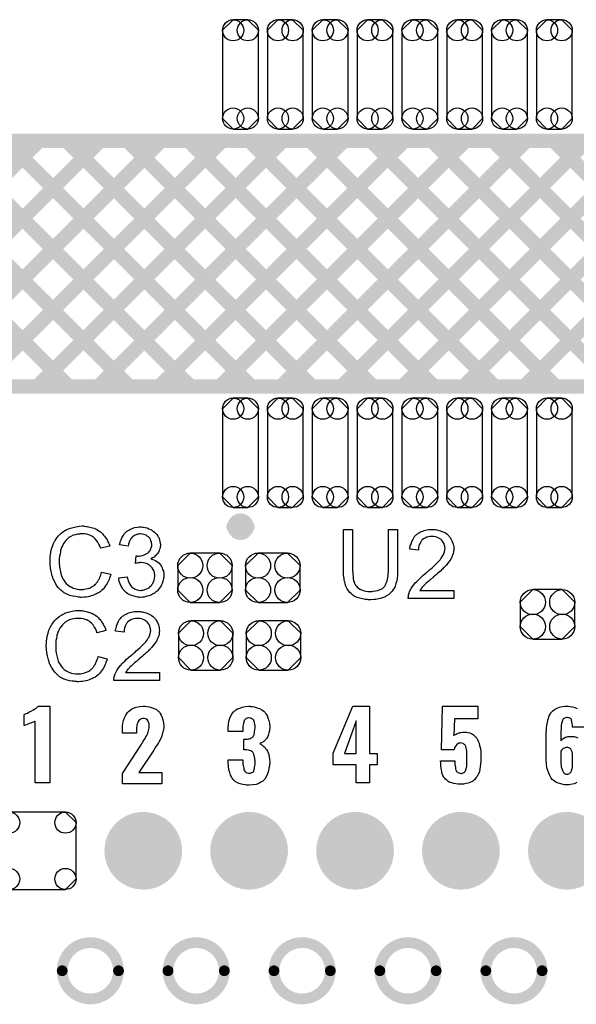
# Model space of a CAD drawing. Extents: x -0.07 to 0.95, y -0.15 to 2.1.
# Tile 9 of 14: x 0.23 to 0.54, y 0.96 to 1.51. Entities that reach past the tile are written whole.
import ezdxf

# ---------------------------------------------------------------- set-up
doc = ezdxf.new("R2010")
doc.units = 0
doc.layers.get('0').update_dxf_attribs({"linetype": 'CONTINUOUS'})
for name, color, linetype in [('gko', 6, 'CONTINUOUS'), ('gto', 2, 'CONTINUOUS'), ('gts', 1, 'CONTINUOUS')]:
    doc.layers.add(name, color=color, linetype=linetype)

# ---------------------------------------------------------------- blocks, each defined once
blk = doc.blocks.new('D11')
at = {"const_width": 0.003}
blk.add_lwpolyline([(-0.0015, 0, 1), (0.0015, 0, 1)], format="xyb", close=True, dxfattribs=at)
blk = doc.blocks.new('D84')
at = {"const_width": 0.00395}
blk.add_lwpolyline([(-0.001975, 0, 1), (0.001975, 0, 1)], format="xyb", close=True, dxfattribs=at)
blk = doc.blocks.new('D13')
at = {"const_width": 0.004}
blk.add_lwpolyline([(-0.002, 0, 1), (0.002, 0, 1)], format="xyb", close=True, dxfattribs=at)
blk = doc.blocks.new('D89')
blk.add_lwpolyline([(-0.01, 0.0246), (-0.01, -0.0246), (-0.0041, -0.0305), (0.0041, -0.0305), (0.01, -0.0246), (0.01, 0.0246), (0.0041, 0.0305), (-0.0041, 0.0305)], close=True)
for centre in [(-0.0041, 0.0246), (0.0041, 0.0246), (-0.0041, -0.0246), (0.0041, -0.0246)]:
    blk.add_circle(centre, 0.0059)
blk = doc.blocks.new('D90')
blk.add_lwpolyline([(-0.0152, 0.0068), (-0.0152, -0.0068), (-0.0082, -0.0138), (0.0082, -0.0138), (0.0152, -0.0068), (0.0152, 0.0068), (0.0082, 0.0138), (-0.0082, 0.0138)], close=True)
for centre in [(-0.0082, 0.0068), (0.0082, 0.0068), (-0.0082, -0.0068), (0.0082, -0.0068)]:
    blk.add_circle(centre, 0.007)
blk = doc.blocks.new('D69')
blk.add_lwpolyline([(-0.0216, 0.0157), (-0.0216, -0.0157), (-0.0157, -0.0216), (0.0157, -0.0216), (0.0216, -0.0157), (0.0216, 0.0157), (0.0157, 0.0216), (-0.0157, 0.0216)], close=True)
for centre in [(-0.0157, 0.0157), (0.0157, 0.0157), (-0.0157, -0.0157), (0.0157, -0.0157)]:
    blk.add_circle(centre, 0.0059)
blk = doc.blocks.new('D70')
at = {"const_width": 0.02165}
blk.add_lwpolyline([(-0.010825, 0, 1), (0.010825, 0, 1)], format="xyb", close=True, dxfattribs=at)

msp = doc.modelspace()

# ---------------------------------------------------------------- linework, layer by layer
at = {"layer": 'gko', "color": 6, "const_width": 0.006}
for points in [[(0.2886, 0.9803, 1), (0.2572, 0.9803)], [(0.3476, 0.9803, 1), (0.3162, 0.9803)], [(0.4067, 0.9803, 1), (0.3753, 0.9803)], [(0.4657, 0.9803, 1), (0.4343, 0.9803)], [(0.5248, 0.9803, 1), (0.4934, 0.9803)], [(0.2572, 0.9803, 1), (0.2886, 0.9803)], [(0.3162, 0.9803, 1), (0.3476, 0.9803)], [(0.3753, 0.9803, 1), (0.4067, 0.9803)], [(0.4343, 0.9803, 1), (0.4657, 0.9803)], [(0.4934, 0.9803, 1), (0.5248, 0.9803)]]:
    msp.add_lwpolyline(points, format="xyb", dxfattribs=at)
for points in [[(0.2572, 0.9803), (0.2572, 0.9803)], [(0.2886, 0.9803), (0.2886, 0.9803)], [(0.2886, 0.9803), (0.2886, 0.9803)], [(0.3162, 0.9803), (0.3162, 0.9803)], [(0.3476, 0.9803), (0.3476, 0.9803)], [(0.3476, 0.9803), (0.3476, 0.9803)], [(0.3753, 0.9803), (0.3753, 0.9803)], [(0.4067, 0.9803), (0.4067, 0.9803)], [(0.4067, 0.9803), (0.4067, 0.9803)], [(0.4343, 0.9803), (0.4343, 0.9803)], [(0.4657, 0.9803), (0.4657, 0.9803)], [(0.4657, 0.9803), (0.4657, 0.9803)], [(0.4934, 0.9803), (0.4934, 0.9803)], [(0.5248, 0.9803), (0.5248, 0.9803)], [(0.5248, 0.9803), (0.5248, 0.9803)]]:
    msp.add_lwpolyline(points, dxfattribs=at)
at = {"layer": 'gto', "color": 2}
for points, const_width in [([(0.12, 1.3186), (0.2444, 1.443)], 0.008), ([(0.12, 1.443), (0.78, 1.443)], 0.008), ([(0.124, 1.443), (0.261, 1.306)], 0.008), ([(0.1414, 1.306), (0.2784, 1.443)], 0.008), ([(0.1414, 1.306), (0.2784, 1.443)], 0.008), ([(0.1579, 1.443), (0.2949, 1.306)], 0.008), ([(0.1753, 1.306), (0.3123, 1.443)], 0.008), ([(0.1918, 1.443), (0.3288, 1.306)], 0.008), ([(0.2093, 1.306), (0.3463, 1.443)], 0.008), ([(0.2258, 1.443), (0.3628, 1.306)], 0.008), ([(0.2432, 1.306), (0.3802, 1.443)], 0.008), ([(0.2597, 1.443), (0.3967, 1.306)], 0.008), ([(0.2772, 1.306), (0.4142, 1.443)], 0.008), ([(0.2937, 1.443), (0.4307, 1.306)], 0.008), ([(0.3111, 1.306), (0.4481, 1.443)], 0.008), ([(0.3276, 1.443), (0.4646, 1.306)], 0.008), ([(0.345, 1.306), (0.482, 1.443)], 0.008), ([(0.3615, 1.443), (0.4985, 1.306)], 0.008), ([(0.379, 1.306), (0.516, 1.443)], 0.008), ([(0.3955, 1.443), (0.5325, 1.306)], 0.008), ([(0.4129, 1.306), (0.5499, 1.443)], 0.008), ([(0.4294, 1.443), (0.5664, 1.306)], 0.008), ([(0.4469, 1.306), (0.5839, 1.443)], 0.008), ([(0.4634, 1.443), (0.6004, 1.306)], 0.008), ([(0.4808, 1.306), (0.6178, 1.443)], 0.008), ([(0.4973, 1.443), (0.6343, 1.306)], 0.008), ([(0.5147, 1.306), (0.6517, 1.443)], 0.008), ([(0.5312, 1.443), (0.6683, 1.306)], 0.008), ([(0.12, 1.306), (0.78, 1.306)], 0.008), ([(0.3527, 1.2279), (0.3527, 1.2279)], 0.007), ([(0.3605, 1.2279), (0.3605, 1.2279)], 0.007), ([(0.3605, 1.2279), (0.3605, 1.2279)], 0.007)]:
    msp.add_lwpolyline(points, dxfattribs=dict(at, const_width=const_width))
at = {"layer": 'gto', "color": 2, "const_width": 0.007}
for points in [[(0.3605, 1.2279, 1), (0.3527, 1.2279)], [(0.3527, 1.2279, 1), (0.3605, 1.2279)]]:
    msp.add_lwpolyline(points, format="xyb", dxfattribs=at)
at = {"layer": 'gto', "color": 2}
for points in [[(0.2694, 1.2282), (0.2699, 1.2282), (0.2705, 1.2281), (0.2711, 1.228), (0.2718, 1.2279), (0.2733, 1.2275), (0.275, 1.227), (0.2758, 1.2267), (0.2766, 1.2263), (0.2774, 1.2258), (0.2782, 1.2253), (0.2782, 1.2253), (0.2783, 1.2252), (0.2785, 1.225), (0.2788, 1.2248), (0.2791, 1.2245), (0.2795, 1.2241), (0.2799, 1.2237), (0.2803, 1.2232), (0.2808, 1.2227), (0.2812, 1.222), (0.2817, 1.2213), (0.2822, 1.2206), (0.2825, 1.2198), (0.283, 1.2189), (0.2833, 1.2181), (0.2837, 1.2171), (0.2787, 1.2159), (0.2787, 1.2159), (0.2786, 1.2161), (0.2785, 1.2163), (0.2784, 1.2166), (0.2783, 1.2169), (0.2781, 1.2173), (0.2777, 1.2182), (0.2771, 1.2192), (0.2764, 1.2202), (0.2756, 1.2212), (0.2747, 1.222), (0.2746, 1.2221), (0.2743, 1.2223), (0.2737, 1.2226), (0.273, 1.223), (0.2721, 1.2233), (0.271, 1.2237), (0.2697, 1.2239), (0.2683, 1.2239), (0.2679, 1.2239), (0.2676, 1.2239), (0.2672, 1.2239), (0.2668, 1.2238), (0.2657, 1.2237), (0.2646, 1.2234), (0.2633, 1.2231), (0.2621, 1.2225), (0.2609, 1.2218), (0.2608, 1.2218), (0.2608, 1.2217), (0.2604, 1.2214), (0.2599, 1.2209), (0.2593, 1.2203), (0.2586, 1.2194), (0.2579, 1.2185), (0.2573, 1.2173), (0.2567, 1.2161), (0.2567, 1.216), (0.2567, 1.2159), (0.2566, 1.2157), (0.2566, 1.2154), (0.2565, 1.2151), (0.2563, 1.2147), (0.2562, 1.2138), (0.256, 1.2127), (0.2557, 1.2115), (0.2556, 1.2101), (0.2556, 1.2087), (0.2556, 1.2086), (0.2556, 1.2085), (0.2556, 1.2082), (0.2556, 1.2078), (0.2556, 1.2075), (0.2556, 1.207), (0.2557, 1.2064), (0.2557, 1.2058), (0.2559, 1.2045), (0.2562, 1.203), (0.2565, 1.2016), (0.257, 1.2001), (0.257, 1.2001), (0.257, 1.2), (0.2571, 1.1998), (0.2572, 1.1995), (0.2576, 1.1989), (0.2581, 1.1981), (0.2587, 1.1972), (0.2595, 1.1962), (0.2603, 1.1954), (0.2614, 1.1946), (0.2615, 1.1946), (0.2616, 1.1946), (0.2617, 1.1945), (0.262, 1.1944), (0.2622, 1.1942), (0.2626, 1.1941), (0.2633, 1.1937), (0.2643, 1.1934), (0.2655, 1.1931), (0.2667, 1.1929), (0.2679, 1.1929), (0.2683, 1.1929), (0.2687, 1.1929), (0.2691, 1.1929), (0.2694, 1.193), (0.2704, 1.1932), (0.2716, 1.1935), (0.2728, 1.1939), (0.274, 1.1945), (0.2746, 1.1949), (0.2752, 1.1953), (0.2752, 1.1954), (0.2753, 1.1954), (0.2754, 1.1956), (0.2757, 1.1957), (0.2759, 1.196), (0.2762, 1.1964), (0.2765, 1.1967), (0.2768, 1.1971), (0.2771, 1.1976), (0.2775, 1.1982), (0.2778, 1.1987), (0.2782, 1.1994), (0.2784, 1.2001), (0.2787, 1.2009), (0.279, 1.2017), (0.2792, 1.2026), (0.2843, 1.2014), (0.2843, 1.2013), (0.2843, 1.2011), (0.2842, 1.2007), (0.284, 1.2003), (0.2838, 1.1998), (0.2836, 1.1992), (0.2833, 1.1985), (0.283, 1.1978), (0.2822, 1.1962), (0.2812, 1.1947), (0.2806, 1.1939), (0.28, 1.1931), (0.2793, 1.1925), (0.2785, 1.1918), (0.2785, 1.1918), (0.2784, 1.1916), (0.2781, 1.1915), (0.2778, 1.1913), (0.2774, 1.191), (0.2769, 1.1908), (0.2763, 1.1905), (0.2757, 1.1902), (0.275, 1.1899), (0.2742, 1.1896), (0.2734, 1.1893), (0.2725, 1.189), (0.2716, 1.1888), (0.2706, 1.1887), (0.2695, 1.1886), (0.2684, 1.1885), (0.2678, 1.1885), (0.2673, 1.1886), (0.2668, 1.1886), (0.2662, 1.1886), (0.2656, 1.1888), (0.2648, 1.1889), (0.2632, 1.1891), (0.2615, 1.1896), (0.2598, 1.1902), (0.2591, 1.1906), (0.2583, 1.191), (0.2582, 1.1911), (0.2581, 1.1911), (0.2579, 1.1913), (0.2577, 1.1915), (0.2573, 1.1918), (0.257, 1.1921), (0.2565, 1.1925), (0.2561, 1.1929), (0.2556, 1.1934), (0.2551, 1.1939), (0.2541, 1.1952), (0.2532, 1.1967), (0.2524, 1.1984), (0.2524, 1.1984), (0.2522, 1.1986), (0.2522, 1.1989), (0.252, 1.1992), (0.2519, 1.1996), (0.2517, 1.2002), (0.2515, 1.2008), (0.2514, 1.2015), (0.2512, 1.2022), (0.251, 1.203), (0.2507, 1.2047), (0.2505, 1.2067), (0.2504, 1.2087), (0.2504, 1.2087), (0.2504, 1.209), (0.2504, 1.2093), (0.2504, 1.2097), (0.2504, 1.2102), (0.2505, 1.2108), (0.2505, 1.2115), (0.2506, 1.2122), (0.2509, 1.2138), (0.2513, 1.2156), (0.2519, 1.2174), (0.2526, 1.2191), (0.2527, 1.2192), (0.2527, 1.2193), (0.2529, 1.2196), (0.2531, 1.2198), (0.2533, 1.2202), (0.2536, 1.2207), (0.2543, 1.2217), (0.2552, 1.2228), (0.2563, 1.2239), (0.2576, 1.225), (0.2591, 1.2259), (0.2592, 1.226), (0.2593, 1.226), (0.2596, 1.2262), (0.2598, 1.2263), (0.2603, 1.2265), (0.2607, 1.2267), (0.2613, 1.2269), (0.2619, 1.2271), (0.2626, 1.2273), (0.2633, 1.2275), (0.2648, 1.2279), (0.2666, 1.2282), (0.2684, 1.2283), (0.269, 1.2283), (0.2694, 1.2282)], [(0.3019, 1.2277), (0.3026, 1.2276), (0.3035, 1.2274), (0.3045, 1.2272), (0.3055, 1.2268), (0.3065, 1.2264), (0.3065, 1.2264), (0.3066, 1.2263), (0.3069, 1.2262), (0.3074, 1.2258), (0.308, 1.2254), (0.3086, 1.2249), (0.3093, 1.2243), (0.31, 1.2236), (0.3105, 1.2227), (0.3106, 1.2226), (0.3107, 1.2223), (0.311, 1.2218), (0.3112, 1.2212), (0.3115, 1.2205), (0.3117, 1.2197), (0.3119, 1.2187), (0.312, 1.2178), (0.312, 1.2177), (0.312, 1.2173), (0.3119, 1.2169), (0.3118, 1.2163), (0.3116, 1.2156), (0.3113, 1.2148), (0.311, 1.214), (0.3106, 1.2132), (0.3105, 1.2131), (0.3103, 1.2129), (0.31, 1.2125), (0.3096, 1.2121), (0.309, 1.2116), (0.3084, 1.211), (0.3076, 1.2105), (0.3066, 1.21), (0.3067, 1.21), (0.3068, 1.21), (0.307, 1.2099), (0.3072, 1.2098), (0.3078, 1.2096), (0.3086, 1.2093), (0.3095, 1.2088), (0.3103, 1.2083), (0.3112, 1.2076), (0.312, 1.2067), (0.312, 1.2066), (0.3122, 1.2063), (0.3126, 1.2057), (0.3129, 1.205), (0.3132, 1.2041), (0.3136, 1.2031), (0.3138, 1.2019), (0.3138, 1.2005), (0.3138, 1.2005), (0.3138, 1.2003), (0.3138, 1.2), (0.3138, 1.1997), (0.3137, 1.1992), (0.3136, 1.1987), (0.3135, 1.1982), (0.3134, 1.1976), (0.313, 1.1962), (0.3126, 1.1955), (0.3123, 1.1949), (0.3118, 1.1941), (0.3113, 1.1934), (0.3108, 1.1927), (0.3101, 1.192), (0.3101, 1.192), (0.31, 1.1919), (0.3097, 1.1917), (0.3095, 1.1915), (0.3091, 1.1912), (0.3087, 1.1909), (0.3082, 1.1906), (0.3076, 1.1903), (0.307, 1.19), (0.3062, 1.1896), (0.3055, 1.1894), (0.3047, 1.1891), (0.3038, 1.1889), (0.3029, 1.1887), (0.3019, 1.1886), (0.3009, 1.1885), (0.3004, 1.1885), (0.3, 1.1886), (0.2996, 1.1886), (0.2991, 1.1887), (0.2985, 1.1888), (0.2979, 1.1889), (0.2966, 1.1893), (0.2952, 1.1898), (0.2945, 1.1901), (0.2938, 1.1905), (0.2931, 1.191), (0.2925, 1.1915), (0.2924, 1.1916), (0.2923, 1.1917), (0.2921, 1.1919), (0.292, 1.1921), (0.2917, 1.1924), (0.2914, 1.1927), (0.2911, 1.1931), (0.2908, 1.1936), (0.2904, 1.1942), (0.2901, 1.1947), (0.2895, 1.1961), (0.289, 1.1976), (0.2888, 1.1985), (0.2887, 1.1994), (0.2934, 1.2), (0.2934, 1.1999), (0.2935, 1.1998), (0.2935, 1.1996), (0.2936, 1.1993), (0.2936, 1.199), (0.2938, 1.1986), (0.294, 1.1977), (0.2944, 1.1967), (0.2949, 1.1958), (0.2955, 1.1949), (0.2961, 1.1941), (0.2963, 1.1941), (0.2965, 1.1939), (0.2969, 1.1936), (0.2975, 1.1933), (0.2981, 1.193), (0.299, 1.1927), (0.2999, 1.1925), (0.3009, 1.1924), (0.3012, 1.1924), (0.3015, 1.1925), (0.3021, 1.1925), (0.3029, 1.1927), (0.3037, 1.193), (0.3047, 1.1934), (0.3056, 1.1939), (0.3065, 1.1947), (0.3066, 1.1948), (0.3069, 1.1951), (0.3072, 1.1956), (0.3077, 1.1963), (0.3081, 1.1971), (0.3085, 1.1981), (0.3087, 1.1992), (0.3089, 1.2004), (0.3089, 1.2005), (0.3089, 1.2006), (0.3089, 1.2007), (0.3088, 1.201), (0.3087, 1.2016), (0.3086, 1.2023), (0.3084, 1.2032), (0.308, 1.2041), (0.3074, 1.205), (0.3067, 1.2058), (0.3066, 1.2059), (0.3063, 1.2061), (0.3059, 1.2065), (0.3052, 1.2068), (0.3045, 1.2072), (0.3035, 1.2076), (0.3025, 1.2078), (0.3013, 1.2079), (0.3008, 1.2079), (0.3004, 1.2078), (0.2999, 1.2078), (0.2994, 1.2077), (0.2987, 1.2076), (0.298, 1.2074), (0.2985, 1.2116), (0.2988, 1.2116), (0.299, 1.2115), (0.2997, 1.2115), (0.3004, 1.2116), (0.3011, 1.2117), (0.3019, 1.2119), (0.3029, 1.2122), (0.3037, 1.2126), (0.3047, 1.2131), (0.3047, 1.2131), (0.3048, 1.2131), (0.3051, 1.2133), (0.3055, 1.2137), (0.3059, 1.2142), (0.3064, 1.2149), (0.3067, 1.2158), (0.307, 1.2167), (0.3071, 1.2173), (0.3071, 1.2179), (0.3071, 1.2179), (0.3071, 1.218), (0.3071, 1.2183), (0.307, 1.2188), (0.3069, 1.2194), (0.3067, 1.2201), (0.3064, 1.2208), (0.306, 1.2215), (0.3054, 1.2222), (0.3053, 1.2222), (0.305, 1.2224), (0.3046, 1.2227), (0.3041, 1.2231), (0.3035, 1.2233), (0.3027, 1.2236), (0.3018, 1.2238), (0.3008, 1.2239), (0.3004, 1.2239), (0.2999, 1.2238), (0.2992, 1.2237), (0.2985, 1.2234), (0.2978, 1.2232), (0.297, 1.2227), (0.2963, 1.2222), (0.2962, 1.2221), (0.296, 1.2218), (0.2956, 1.2214), (0.2953, 1.2209), (0.2949, 1.2202), (0.2945, 1.2193), (0.2941, 1.2182), (0.2939, 1.217), (0.2892, 1.2178), (0.2892, 1.2179), (0.2893, 1.2181), (0.2893, 1.2183), (0.2894, 1.2186), (0.2895, 1.219), (0.2896, 1.2194), (0.29, 1.2205), (0.2905, 1.2217), (0.2912, 1.2229), (0.292, 1.2241), (0.2931, 1.2252), (0.2931, 1.2252), (0.2933, 1.2253), (0.2934, 1.2254), (0.2936, 1.2256), (0.2939, 1.2258), (0.2943, 1.226), (0.2947, 1.2262), (0.2952, 1.2265), (0.2963, 1.2269), (0.2976, 1.2274), (0.2991, 1.2277), (0.2999, 1.2278), (0.3012, 1.2278), (0.3019, 1.2277)], [(0.4442, 1.2041), (0.4442, 1.204), (0.4442, 1.2038), (0.4442, 1.2035), (0.4442, 1.2031), (0.4442, 1.2026), (0.4442, 1.2021), (0.4441, 1.2014), (0.4441, 1.2007), (0.4439, 1.1992), (0.4437, 1.1977), (0.4433, 1.1962), (0.4431, 1.1954), (0.4429, 1.1948), (0.4429, 1.1947), (0.4428, 1.1946), (0.4427, 1.1945), (0.4426, 1.1942), (0.4423, 1.1936), (0.4418, 1.1928), (0.4411, 1.192), (0.4403, 1.1911), (0.4393, 1.1901), (0.4381, 1.1893), (0.4381, 1.1893), (0.4379, 1.1892), (0.4378, 1.1891), (0.4375, 1.189), (0.4372, 1.1888), (0.4367, 1.1886), (0.4363, 1.1885), (0.4357, 1.1882), (0.4351, 1.188), (0.4344, 1.1878), (0.4337, 1.1877), (0.4329, 1.1875), (0.4321, 1.1874), (0.4312, 1.1873), (0.4292, 1.1872), (0.4287, 1.1872), (0.4283, 1.1872), (0.4278, 1.1872), (0.4273, 1.1873), (0.4267, 1.1873), (0.4261, 1.1874), (0.4247, 1.1876), (0.4232, 1.188), (0.4217, 1.1884), (0.4204, 1.189), (0.4203, 1.189), (0.4202, 1.1891), (0.42, 1.1892), (0.4198, 1.1893), (0.4192, 1.1898), (0.4185, 1.1904), (0.4176, 1.1912), (0.4169, 1.1921), (0.4161, 1.1932), (0.4155, 1.1944), (0.4155, 1.1945), (0.4154, 1.1946), (0.4154, 1.1948), (0.4152, 1.1951), (0.4151, 1.1954), (0.415, 1.1958), (0.4149, 1.1963), (0.4147, 1.1969), (0.4146, 1.1976), (0.4145, 1.1983), (0.4144, 1.1991), (0.4142, 1.1999), (0.4141, 1.2009), (0.4141, 1.2019), (0.414, 1.2029), (0.414, 1.2041), (0.414, 1.2263), (0.4191, 1.2263), (0.4191, 1.2041), (0.4191, 1.204), (0.4191, 1.2038), (0.4191, 1.2036), (0.4191, 1.2032), (0.4192, 1.2028), (0.4192, 1.2023), (0.4192, 1.2013), (0.4194, 1.2001), (0.4195, 1.1988), (0.4197, 1.1977), (0.4199, 1.1972), (0.42, 1.1967), (0.4201, 1.1966), (0.4202, 1.1963), (0.4205, 1.1959), (0.4208, 1.1953), (0.4212, 1.1948), (0.4217, 1.1942), (0.4224, 1.1936), (0.4232, 1.1931), (0.4233, 1.193), (0.4236, 1.1928), (0.4241, 1.1927), (0.4247, 1.1925), (0.4255, 1.1922), (0.4265, 1.192), (0.4276, 1.1918), (0.4287, 1.1918), (0.4293, 1.1918), (0.4296, 1.1918), (0.4301, 1.1918), (0.4306, 1.1919), (0.4318, 1.1921), (0.4332, 1.1924), (0.4344, 1.1928), (0.4357, 1.1935), (0.4362, 1.1938), (0.4367, 1.1943), (0.4368, 1.1943), (0.4368, 1.1944), (0.4369, 1.1946), (0.4371, 1.1948), (0.4373, 1.1951), (0.4375, 1.1954), (0.4377, 1.196), (0.4379, 1.1964), (0.4382, 1.1971), (0.4383, 1.1978), (0.4386, 1.1986), (0.4387, 1.1995), (0.4389, 1.2005), (0.439, 1.2016), (0.4391, 1.2028), (0.4391, 1.2041), (0.4391, 1.2263), (0.4442, 1.2263), (0.4442, 1.2041)], [(0.4644, 1.2264), (0.4649, 1.2263), (0.4654, 1.2263), (0.466, 1.2261), (0.4666, 1.226), (0.4681, 1.2256), (0.4695, 1.2251), (0.4702, 1.2248), (0.471, 1.2244), (0.4716, 1.2239), (0.4722, 1.2233), (0.4723, 1.2233), (0.4724, 1.2232), (0.4725, 1.223), (0.4727, 1.2228), (0.473, 1.2225), (0.4733, 1.2221), (0.4736, 1.2217), (0.4739, 1.2212), (0.4745, 1.2201), (0.475, 1.2188), (0.4752, 1.2182), (0.4754, 1.2174), (0.4755, 1.2166), (0.4755, 1.2158), (0.4755, 1.2157), (0.4755, 1.2154), (0.4755, 1.2149), (0.4754, 1.2143), (0.4753, 1.2137), (0.4751, 1.2129), (0.4749, 1.212), (0.4745, 1.2112), (0.4745, 1.2111), (0.4744, 1.2108), (0.4741, 1.2104), (0.4738, 1.2098), (0.4734, 1.2091), (0.4728, 1.2083), (0.4721, 1.2074), (0.4714, 1.2065), (0.4712, 1.2064), (0.471, 1.2061), (0.4707, 1.2058), (0.4704, 1.2055), (0.4701, 1.2052), (0.4696, 1.2047), (0.4692, 1.2043), (0.4686, 1.2038), (0.4681, 1.2032), (0.4674, 1.2026), (0.4667, 1.202), (0.4659, 1.2013), (0.465, 1.2006), (0.4641, 1.1998), (0.4641, 1.1997), (0.464, 1.1996), (0.4638, 1.1994), (0.4635, 1.1992), (0.4631, 1.1989), (0.4628, 1.1986), (0.4619, 1.1978), (0.4609, 1.197), (0.46, 1.1962), (0.4593, 1.1954), (0.4589, 1.1952), (0.4586, 1.1949), (0.4586, 1.1948), (0.4584, 1.1947), (0.4582, 1.1945), (0.4579, 1.1941), (0.4576, 1.1937), (0.4573, 1.1933), (0.4566, 1.1924), (0.4756, 1.1924), (0.4756, 1.1878), (0.4501, 1.1878), (0.4501, 1.1879), (0.4501, 1.1881), (0.4501, 1.1885), (0.4502, 1.1889), (0.4502, 1.1894), (0.4503, 1.19), (0.4504, 1.1905), (0.4507, 1.1911), (0.4507, 1.1912), (0.4507, 1.1912), (0.4508, 1.1916), (0.451, 1.1921), (0.4514, 1.1927), (0.4518, 1.1935), (0.4524, 1.1944), (0.453, 1.1953), (0.4538, 1.1962), (0.4538, 1.1963), (0.4539, 1.1963), (0.4542, 1.1967), (0.4547, 1.1972), (0.4554, 1.1979), (0.4562, 1.1987), (0.4573, 1.1997), (0.4585, 1.2008), (0.4599, 1.202), (0.46, 1.2021), (0.4602, 1.2022), (0.4605, 1.2025), (0.4609, 1.2028), (0.4614, 1.2033), (0.462, 1.2038), (0.4626, 1.2043), (0.4634, 1.2049), (0.4648, 1.2063), (0.4661, 1.2076), (0.4668, 1.2083), (0.4674, 1.2089), (0.468, 1.2095), (0.4684, 1.2102), (0.4684, 1.2102), (0.4685, 1.2103), (0.4686, 1.2104), (0.4687, 1.2107), (0.4691, 1.2113), (0.4696, 1.212), (0.47, 1.2129), (0.4704, 1.2138), (0.4706, 1.2149), (0.4707, 1.2159), (0.4707, 1.2159), (0.4707, 1.216), (0.4706, 1.2163), (0.4706, 1.2169), (0.4704, 1.2175), (0.4702, 1.2183), (0.4698, 1.219), (0.4693, 1.2198), (0.4686, 1.2206), (0.4685, 1.2207), (0.4682, 1.2209), (0.4679, 1.2212), (0.4672, 1.2216), (0.4665, 1.2219), (0.4656, 1.2223), (0.4645, 1.2225), (0.4634, 1.2225), (0.463, 1.2225), (0.4628, 1.2225), (0.4621, 1.2224), (0.4614, 1.2223), (0.4605, 1.222), (0.4596, 1.2216), (0.4587, 1.2211), (0.4579, 1.2205), (0.4578, 1.2204), (0.4575, 1.2201), (0.4572, 1.2196), (0.4569, 1.219), (0.4565, 1.2182), (0.4561, 1.2172), (0.4559, 1.2161), (0.4558, 1.2148), (0.451, 1.2153), (0.451, 1.2154), (0.451, 1.2155), (0.451, 1.2158), (0.4511, 1.2162), (0.4512, 1.2167), (0.4513, 1.2172), (0.4515, 1.2178), (0.4517, 1.2184), (0.4521, 1.2197), (0.4528, 1.221), (0.4532, 1.2217), (0.4537, 1.2224), (0.4542, 1.223), (0.4547, 1.2235), (0.4548, 1.2236), (0.4549, 1.2236), (0.455, 1.2238), (0.4553, 1.224), (0.4557, 1.2242), (0.456, 1.2244), (0.4565, 1.2247), (0.457, 1.225), (0.4576, 1.2253), (0.4583, 1.2255), (0.459, 1.2258), (0.4598, 1.226), (0.4606, 1.2261), (0.4615, 1.2263), (0.4625, 1.2264), (0.4635, 1.2264), (0.464, 1.2264), (0.4644, 1.2264)], [(0.2674, 1.1811), (0.2679, 1.1811), (0.2685, 1.181), (0.2691, 1.1809), (0.2698, 1.1808), (0.2713, 1.1804), (0.273, 1.1799), (0.2738, 1.1796), (0.2746, 1.1792), (0.2754, 1.1787), (0.2762, 1.1782), (0.2762, 1.1782), (0.2763, 1.1781), (0.2765, 1.178), (0.2768, 1.1777), (0.2771, 1.1774), (0.2775, 1.177), (0.2779, 1.1766), (0.2783, 1.1761), (0.2788, 1.1756), (0.2792, 1.1749), (0.2797, 1.1742), (0.2801, 1.1735), (0.2805, 1.1727), (0.281, 1.1718), (0.2813, 1.171), (0.2816, 1.17), (0.2767, 1.1688), (0.2767, 1.1688), (0.2766, 1.169), (0.2765, 1.1692), (0.2764, 1.1695), (0.2763, 1.1698), (0.2761, 1.1702), (0.2757, 1.1711), (0.2751, 1.1721), (0.2744, 1.1731), (0.2736, 1.1741), (0.2727, 1.1749), (0.2726, 1.175), (0.2723, 1.1752), (0.2717, 1.1755), (0.271, 1.1759), (0.27, 1.1762), (0.269, 1.1766), (0.2677, 1.1768), (0.2663, 1.1768), (0.2659, 1.1768), (0.2656, 1.1768), (0.2652, 1.1768), (0.2648, 1.1767), (0.2637, 1.1766), (0.2626, 1.1763), (0.2613, 1.176), (0.2601, 1.1754), (0.2589, 1.1747), (0.2588, 1.1747), (0.2588, 1.1746), (0.2584, 1.1743), (0.2579, 1.1738), (0.2573, 1.1732), (0.2566, 1.1723), (0.2559, 1.1714), (0.2553, 1.1702), (0.2547, 1.169), (0.2547, 1.1689), (0.2547, 1.1688), (0.2546, 1.1686), (0.2546, 1.1683), (0.2545, 1.168), (0.2543, 1.1676), (0.2542, 1.1667), (0.254, 1.1656), (0.2537, 1.1644), (0.2536, 1.163), (0.2536, 1.1616), (0.2536, 1.1615), (0.2536, 1.1614), (0.2536, 1.1611), (0.2536, 1.1607), (0.2536, 1.1604), (0.2536, 1.1599), (0.2537, 1.1593), (0.2537, 1.1587), (0.2539, 1.1574), (0.2542, 1.1559), (0.2545, 1.1545), (0.255, 1.153), (0.255, 1.153), (0.255, 1.1529), (0.2551, 1.1527), (0.2552, 1.1524), (0.2556, 1.1518), (0.2561, 1.151), (0.2567, 1.1501), (0.2575, 1.1491), (0.2583, 1.1483), (0.2594, 1.1475), (0.2594, 1.1475), (0.2596, 1.1475), (0.2597, 1.1474), (0.2599, 1.1473), (0.2602, 1.1471), (0.2606, 1.147), (0.2613, 1.1466), (0.2623, 1.1463), (0.2634, 1.146), (0.2647, 1.1458), (0.2659, 1.1458), (0.2663, 1.1458), (0.2667, 1.1458), (0.2671, 1.1458), (0.2674, 1.1459), (0.2684, 1.1461), (0.2696, 1.1464), (0.2708, 1.1468), (0.272, 1.1474), (0.2726, 1.1478), (0.2732, 1.1482), (0.2732, 1.1483), (0.2733, 1.1483), (0.2734, 1.1485), (0.2737, 1.1486), (0.2739, 1.1489), (0.2742, 1.1493), (0.2745, 1.1496), (0.2748, 1.15), (0.2751, 1.1505), (0.2755, 1.1511), (0.2758, 1.1516), (0.2762, 1.1523), (0.2764, 1.153), (0.2767, 1.1538), (0.277, 1.1546), (0.2772, 1.1555), (0.2823, 1.1543), (0.2823, 1.1542), (0.2823, 1.154), (0.2821, 1.1536), (0.282, 1.1532), (0.2818, 1.1527), (0.2816, 1.1521), (0.2813, 1.1514), (0.281, 1.1507), (0.2802, 1.1491), (0.2792, 1.1476), (0.2786, 1.1468), (0.278, 1.146), (0.2773, 1.1454), (0.2765, 1.1447), (0.2765, 1.1446), (0.2764, 1.1445), (0.2761, 1.1444), (0.2758, 1.1442), (0.2754, 1.1439), (0.2749, 1.1437), (0.2743, 1.1434), (0.2737, 1.1431), (0.273, 1.1428), (0.2722, 1.1425), (0.2714, 1.1422), (0.2705, 1.1419), (0.2695, 1.1417), (0.2686, 1.1416), (0.2675, 1.1415), (0.2664, 1.1414), (0.2658, 1.1414), (0.2653, 1.1415), (0.2648, 1.1415), (0.2642, 1.1415), (0.2636, 1.1417), (0.2628, 1.1418), (0.2612, 1.142), (0.2595, 1.1425), (0.2578, 1.1431), (0.2571, 1.1435), (0.2563, 1.1439), (0.2562, 1.144), (0.2561, 1.144), (0.2559, 1.1442), (0.2557, 1.1444), (0.2553, 1.1446), (0.255, 1.145), (0.2545, 1.1454), (0.2541, 1.1458), (0.2536, 1.1463), (0.2531, 1.1468), (0.2521, 1.1481), (0.2512, 1.1496), (0.2503, 1.1513), (0.2503, 1.1513), (0.2502, 1.1515), (0.2502, 1.1518), (0.25, 1.1521), (0.2499, 1.1525), (0.2497, 1.1531), (0.2495, 1.1537), (0.2493, 1.1544), (0.2492, 1.1551), (0.249, 1.1559), (0.2487, 1.1576), (0.2485, 1.1596), (0.2483, 1.1616), (0.2483, 1.1616), (0.2483, 1.1619), (0.2483, 1.1622), (0.2484, 1.1626), (0.2484, 1.1631), (0.2485, 1.1637), (0.2485, 1.1644), (0.2486, 1.1651), (0.2489, 1.1667), (0.2493, 1.1685), (0.2498, 1.1703), (0.2506, 1.172), (0.2507, 1.1721), (0.2507, 1.1722), (0.2508, 1.1725), (0.2511, 1.1727), (0.2513, 1.1731), (0.2516, 1.1736), (0.2523, 1.1746), (0.2532, 1.1757), (0.2543, 1.1768), (0.2556, 1.1779), (0.2571, 1.1788), (0.2572, 1.1789), (0.2573, 1.1789), (0.2576, 1.1791), (0.2578, 1.1792), (0.2583, 1.1794), (0.2587, 1.1796), (0.2593, 1.1798), (0.2599, 1.18), (0.2606, 1.1802), (0.2613, 1.1804), (0.2628, 1.1808), (0.2646, 1.1811), (0.2664, 1.1812), (0.267, 1.1812), (0.2674, 1.1811)], [(0.3003, 1.1806), (0.3007, 1.1806), (0.3013, 1.1805), (0.3019, 1.1804), (0.3025, 1.1803), (0.304, 1.1799), (0.3054, 1.1793), (0.3061, 1.179), (0.3068, 1.1786), (0.3075, 1.1781), (0.3081, 1.1776), (0.3082, 1.1775), (0.3083, 1.1774), (0.3084, 1.1772), (0.3086, 1.177), (0.3089, 1.1767), (0.3092, 1.1763), (0.3095, 1.176), (0.3098, 1.1755), (0.3103, 1.1744), (0.3109, 1.1731), (0.3111, 1.1724), (0.3112, 1.1716), (0.3113, 1.1708), (0.3114, 1.17), (0.3114, 1.1699), (0.3114, 1.1696), (0.3113, 1.1692), (0.3113, 1.1686), (0.3112, 1.1679), (0.311, 1.1671), (0.3107, 1.1663), (0.3104, 1.1655), (0.3103, 1.1654), (0.3102, 1.1651), (0.31, 1.1646), (0.3097, 1.164), (0.3092, 1.1634), (0.3087, 1.1625), (0.308, 1.1617), (0.3072, 1.1607), (0.3071, 1.1606), (0.3068, 1.1603), (0.3066, 1.16), (0.3063, 1.1597), (0.306, 1.1594), (0.3055, 1.159), (0.3051, 1.1585), (0.3045, 1.158), (0.304, 1.1575), (0.3033, 1.1569), (0.3026, 1.1562), (0.3018, 1.1555), (0.3009, 1.1548), (0.3, 1.154), (0.3, 1.154), (0.2999, 1.1539), (0.2996, 1.1537), (0.2994, 1.1535), (0.299, 1.1531), (0.2986, 1.1528), (0.2977, 1.1521), (0.2968, 1.1513), (0.2959, 1.1504), (0.2951, 1.1497), (0.2948, 1.1494), (0.2945, 1.1491), (0.2945, 1.1491), (0.2943, 1.1489), (0.2941, 1.1487), (0.2938, 1.1484), (0.2935, 1.148), (0.2932, 1.1476), (0.2925, 1.1466), (0.3115, 1.1466), (0.3115, 1.1421), (0.286, 1.1421), (0.286, 1.1422), (0.286, 1.1424), (0.286, 1.1427), (0.286, 1.1432), (0.2861, 1.1437), (0.2862, 1.1442), (0.2863, 1.1448), (0.2865, 1.1454), (0.2865, 1.1454), (0.2866, 1.1455), (0.2867, 1.1458), (0.2869, 1.1463), (0.2873, 1.147), (0.2877, 1.1478), (0.2883, 1.1486), (0.2889, 1.1495), (0.2896, 1.1505), (0.2896, 1.1505), (0.2898, 1.1506), (0.29, 1.1509), (0.2905, 1.1514), (0.2912, 1.1521), (0.2921, 1.153), (0.2931, 1.154), (0.2944, 1.1551), (0.2958, 1.1562), (0.2959, 1.1563), (0.2961, 1.1565), (0.2964, 1.1567), (0.2968, 1.1571), (0.2973, 1.1575), (0.2979, 1.158), (0.2985, 1.1586), (0.2992, 1.1592), (0.3006, 1.1605), (0.302, 1.1619), (0.3027, 1.1625), (0.3033, 1.1632), (0.3038, 1.1638), (0.3043, 1.1644), (0.3043, 1.1645), (0.3044, 1.1645), (0.3045, 1.1647), (0.3046, 1.1649), (0.305, 1.1655), (0.3055, 1.1662), (0.3058, 1.1671), (0.3062, 1.1681), (0.3065, 1.1691), (0.3066, 1.1701), (0.3066, 1.1702), (0.3066, 1.1702), (0.3065, 1.1706), (0.3065, 1.1711), (0.3063, 1.1717), (0.3061, 1.1725), (0.3057, 1.1733), (0.3052, 1.1741), (0.3045, 1.1748), (0.3044, 1.175), (0.3041, 1.1752), (0.3037, 1.1755), (0.3031, 1.1758), (0.3024, 1.1762), (0.3015, 1.1765), (0.3004, 1.1767), (0.2992, 1.1768), (0.2989, 1.1768), (0.2987, 1.1767), (0.298, 1.1767), (0.2972, 1.1765), (0.2964, 1.1763), (0.2955, 1.1759), (0.2946, 1.1754), (0.2937, 1.1747), (0.2936, 1.1746), (0.2934, 1.1743), (0.2931, 1.1739), (0.2927, 1.1732), (0.2924, 1.1725), (0.292, 1.1715), (0.2918, 1.1703), (0.2917, 1.1691), (0.2869, 1.1696), (0.2869, 1.1696), (0.2869, 1.1698), (0.2869, 1.1701), (0.287, 1.1705), (0.2871, 1.1709), (0.2872, 1.1714), (0.2874, 1.172), (0.2875, 1.1726), (0.288, 1.174), (0.2886, 1.1753), (0.289, 1.176), (0.2895, 1.1766), (0.29, 1.1772), (0.2906, 1.1778), (0.2906, 1.1778), (0.2907, 1.1779), (0.2909, 1.1781), (0.2912, 1.1782), (0.2915, 1.1784), (0.2919, 1.1787), (0.2924, 1.1789), (0.2929, 1.1792), (0.2935, 1.1795), (0.2942, 1.1798), (0.2949, 1.18), (0.2957, 1.1802), (0.2965, 1.1804), (0.2974, 1.1806), (0.2984, 1.1806), (0.2994, 1.1807), (0.2999, 1.1807), (0.3003, 1.1806)], [(0.2503, 1.0851), (0.2422, 1.0851), (0.2422, 1.1194), (0.242, 1.1193), (0.2418, 1.1192), (0.2415, 1.1191), (0.2411, 1.1189), (0.2405, 1.1187), (0.2397, 1.1184), (0.2387, 1.1181), (0.2387, 1.1181), (0.2384, 1.118), (0.238, 1.1178), (0.2376, 1.1176), (0.2367, 1.1173), (0.2362, 1.1171), (0.236, 1.1171), (0.236, 1.1231), (0.2361, 1.1231), (0.2363, 1.1233), (0.2367, 1.1235), (0.2372, 1.1237), (0.2378, 1.124), (0.2386, 1.1244), (0.2394, 1.1248), (0.2403, 1.1253), (0.2404, 1.1254), (0.2407, 1.1256), (0.2412, 1.1258), (0.2417, 1.1261), (0.2429, 1.127), (0.2435, 1.1275), (0.2439, 1.1279), (0.2503, 1.1279), (0.2503, 1.0851)], [(0.3034, 1.1278), (0.3044, 1.1277), (0.3056, 1.1275), (0.3069, 1.1271), (0.3084, 1.1266), (0.3097, 1.1259), (0.3109, 1.1249), (0.311, 1.1248), (0.3114, 1.1244), (0.3118, 1.1238), (0.3124, 1.1228), (0.3129, 1.1216), (0.3134, 1.1202), (0.3137, 1.1185), (0.3138, 1.1166), (0.3138, 1.1165), (0.3138, 1.1162), (0.3138, 1.1157), (0.3137, 1.1151), (0.3136, 1.1144), (0.3134, 1.1137), (0.313, 1.112), (0.313, 1.1119), (0.3129, 1.1117), (0.3128, 1.1113), (0.3125, 1.1107), (0.312, 1.1094), (0.3113, 1.1081), (0.3112, 1.108), (0.3111, 1.1078), (0.3109, 1.1074), (0.3105, 1.1068), (0.3101, 1.1062), (0.3095, 1.1054), (0.3089, 1.1044), (0.3082, 1.1033), (0.2999, 1.0909), (0.3127, 1.0909), (0.3127, 1.0845), (0.2908, 1.0845), (0.2908, 1.0903), (0.3012, 1.1063), (0.3018, 1.1073), (0.3019, 1.1074), (0.3021, 1.1078), (0.3024, 1.1083), (0.3029, 1.109), (0.3034, 1.1098), (0.3039, 1.1107), (0.3043, 1.1115), (0.3047, 1.1123), (0.3048, 1.1123), (0.3049, 1.1126), (0.305, 1.113), (0.3052, 1.1136), (0.3054, 1.1143), (0.3055, 1.115), (0.3057, 1.1158), (0.3057, 1.1168), (0.3057, 1.1168), (0.3057, 1.1171), (0.3057, 1.1175), (0.3056, 1.1179), (0.3054, 1.119), (0.3051, 1.1195), (0.3049, 1.1199), (0.3049, 1.12), (0.3047, 1.1201), (0.3043, 1.1205), (0.3036, 1.1208), (0.3031, 1.1209), (0.3026, 1.121), (0.3023, 1.121), (0.3019, 1.1209), (0.3014, 1.1208), (0.3009, 1.1206), (0.3004, 1.1203), (0.2999, 1.1198), (0.2995, 1.1193), (0.2995, 1.1192), (0.2994, 1.1189), (0.2993, 1.1186), (0.2991, 1.1181), (0.2989, 1.1174), (0.2989, 1.1166), (0.2987, 1.1157), (0.2987, 1.1146), (0.2987, 1.1127), (0.2908, 1.1127), (0.2908, 1.1148), (0.2908, 1.1148), (0.2908, 1.115), (0.2908, 1.1153), (0.2909, 1.1158), (0.2909, 1.1163), (0.2909, 1.1168), (0.2911, 1.1183), (0.2914, 1.1198), (0.2919, 1.1213), (0.2927, 1.1229), (0.2936, 1.1243), (0.2938, 1.1245), (0.2941, 1.1249), (0.2949, 1.1254), (0.2958, 1.1261), (0.297, 1.1268), (0.2985, 1.1273), (0.3004, 1.1277), (0.3024, 1.1278), (0.3029, 1.1278), (0.3034, 1.1278)], [(0.3622, 1.1277), (0.3632, 1.1276), (0.3645, 1.1274), (0.3658, 1.127), (0.3672, 1.1265), (0.3685, 1.1258), (0.3698, 1.1248), (0.37, 1.1246), (0.3703, 1.1243), (0.3708, 1.1235), (0.3714, 1.1226), (0.3719, 1.1214), (0.3724, 1.1199), (0.3727, 1.1183), (0.3729, 1.1163), (0.3729, 1.1161), (0.3729, 1.1157), (0.3728, 1.1149), (0.3727, 1.1141), (0.3725, 1.1131), (0.3722, 1.1121), (0.3718, 1.111), (0.3713, 1.11), (0.3712, 1.1099), (0.371, 1.1096), (0.3707, 1.1092), (0.3702, 1.1087), (0.3697, 1.1082), (0.369, 1.1077), (0.3682, 1.1073), (0.3674, 1.1069), (0.3675, 1.1069), (0.3676, 1.1068), (0.3679, 1.1067), (0.3682, 1.1065), (0.3686, 1.1062), (0.3691, 1.1058), (0.3696, 1.1054), (0.3701, 1.1049), (0.3706, 1.1043), (0.3711, 1.1036), (0.3716, 1.1028), (0.372, 1.1018), (0.3724, 1.1008), (0.3726, 1.0995), (0.3728, 1.0983), (0.3729, 1.0968), (0.3729, 1.0967), (0.3729, 1.0965), (0.3729, 1.0962), (0.3729, 1.0958), (0.3728, 1.0953), (0.3727, 1.0946), (0.3725, 1.0933), (0.3722, 1.0917), (0.3717, 1.0901), (0.371, 1.0885), (0.3701, 1.0871), (0.37, 1.0869), (0.3696, 1.0866), (0.369, 1.086), (0.368, 1.0854), (0.3668, 1.0848), (0.3653, 1.0842), (0.3635, 1.0839), (0.3614, 1.0837), (0.3608, 1.0837), (0.3604, 1.0838), (0.3599, 1.0838), (0.3593, 1.0839), (0.358, 1.0841), (0.3565, 1.0845), (0.355, 1.0851), (0.3536, 1.0859), (0.3525, 1.087), (0.3524, 1.0872), (0.352, 1.0876), (0.3516, 1.0884), (0.3511, 1.0894), (0.3506, 1.0908), (0.3502, 1.0924), (0.3499, 1.0943), (0.3498, 1.0965), (0.3498, 1.098), (0.358, 1.098), (0.358, 1.0966), (0.358, 1.0964), (0.358, 1.0961), (0.358, 1.0954), (0.3581, 1.0948), (0.3584, 1.0932), (0.3585, 1.0924), (0.3588, 1.0918), (0.3588, 1.0918), (0.359, 1.0916), (0.3591, 1.0914), (0.3594, 1.0912), (0.3598, 1.0908), (0.3602, 1.0907), (0.3608, 1.0905), (0.3615, 1.0904), (0.3618, 1.0904), (0.3621, 1.0905), (0.3625, 1.0906), (0.363, 1.0908), (0.3634, 1.091), (0.3638, 1.0913), (0.364, 1.0918), (0.364, 1.0919), (0.3641, 1.0921), (0.3643, 1.0925), (0.3644, 1.093), (0.3645, 1.0937), (0.3646, 1.0945), (0.3647, 1.0954), (0.3647, 1.0966), (0.3647, 1.0968), (0.3647, 1.0972), (0.3646, 1.0978), (0.3646, 1.0986), (0.3643, 1.1003), (0.364, 1.1011), (0.3637, 1.1018), (0.3636, 1.1018), (0.3635, 1.102), (0.3633, 1.1023), (0.3629, 1.1026), (0.3624, 1.1029), (0.3617, 1.1032), (0.361, 1.1033), (0.36, 1.1034), (0.36, 1.1034), (0.3598, 1.1035), (0.3585, 1.1035), (0.3585, 1.1095), (0.3603, 1.1095), (0.3608, 1.1096), (0.3614, 1.1097), (0.362, 1.1098), (0.3626, 1.1101), (0.3632, 1.1104), (0.3636, 1.1109), (0.3637, 1.111), (0.3638, 1.1112), (0.364, 1.1116), (0.3642, 1.1121), (0.3644, 1.1128), (0.3645, 1.1137), (0.3646, 1.1147), (0.3647, 1.1158), (0.3647, 1.1159), (0.3647, 1.1163), (0.3647, 1.1168), (0.3646, 1.1174), (0.3644, 1.1188), (0.3642, 1.1193), (0.364, 1.1199), (0.364, 1.12), (0.3638, 1.1202), (0.3636, 1.1203), (0.3634, 1.1206), (0.363, 1.1208), (0.3625, 1.1211), (0.362, 1.1212), (0.3613, 1.1213), (0.361, 1.1213), (0.3606, 1.1212), (0.3603, 1.1211), (0.3598, 1.1209), (0.3594, 1.1206), (0.359, 1.1203), (0.3587, 1.1198), (0.3587, 1.1197), (0.3586, 1.1195), (0.3585, 1.1192), (0.3584, 1.1187), (0.3582, 1.1181), (0.3581, 1.1174), (0.358, 1.1166), (0.358, 1.1156), (0.358, 1.1137), (0.3498, 1.1137), (0.3498, 1.116), (0.3498, 1.1161), (0.3498, 1.1163), (0.3498, 1.1165), (0.3499, 1.1169), (0.3499, 1.1174), (0.35, 1.1179), (0.3502, 1.1192), (0.3505, 1.1206), (0.351, 1.122), (0.3518, 1.1234), (0.3528, 1.1247), (0.353, 1.1248), (0.3534, 1.1252), (0.354, 1.1257), (0.355, 1.1263), (0.3562, 1.1268), (0.3576, 1.1273), (0.3594, 1.1276), (0.3613, 1.1278), (0.3618, 1.1278), (0.3622, 1.1277)], [(0.4285, 1.1014), (0.4328, 1.1014), (0.4328, 1.0952), (0.4285, 1.0952), (0.4285, 1.0851), (0.4211, 1.0851), (0.4211, 1.0952), (0.4082, 1.0952), (0.4082, 1.1016), (0.4193, 1.1279), (0.4285, 1.1279), (0.4285, 1.1014)], [(0.4889, 1.1207), (0.4759, 1.1207), (0.4755, 1.1114), (0.4756, 1.1115), (0.476, 1.1118), (0.4764, 1.1121), (0.4768, 1.1123), (0.4774, 1.1126), (0.4779, 1.1128), (0.478, 1.1128), (0.4783, 1.1129), (0.4786, 1.113), (0.4791, 1.1132), (0.4797, 1.1132), (0.4804, 1.1133), (0.4819, 1.1134), (0.4823, 1.1134), (0.4826, 1.1133), (0.4834, 1.1132), (0.4844, 1.113), (0.4854, 1.1126), (0.4865, 1.1119), (0.4875, 1.111), (0.488, 1.1105), (0.4884, 1.1098), (0.4885, 1.1097), (0.4888, 1.1092), (0.4892, 1.1084), (0.4896, 1.1072), (0.4899, 1.1059), (0.4904, 1.1042), (0.4906, 1.1022), (0.4907, 1.0999), (0.4907, 1.0998), (0.4907, 1.0997), (0.4907, 1.0994), (0.4907, 1.0991), (0.4906, 1.0982), (0.4906, 1.097), (0.4904, 1.0957), (0.4903, 1.0942), (0.4901, 1.0928), (0.4898, 1.0915), (0.4898, 1.0913), (0.4896, 1.0909), (0.4894, 1.0903), (0.489, 1.0896), (0.4885, 1.0887), (0.4879, 1.0879), (0.4872, 1.087), (0.4864, 1.0862), (0.4863, 1.0862), (0.4859, 1.0859), (0.4854, 1.0857), (0.4845, 1.0853), (0.4835, 1.0849), (0.4823, 1.0847), (0.4809, 1.0844), (0.4792, 1.0843), (0.4784, 1.0843), (0.4777, 1.0844), (0.4767, 1.0845), (0.4756, 1.0847), (0.4745, 1.085), (0.4734, 1.0853), (0.4724, 1.0858), (0.4724, 1.0859), (0.472, 1.0862), (0.4716, 1.0865), (0.4711, 1.087), (0.4706, 1.0876), (0.47, 1.0883), (0.4695, 1.0892), (0.4691, 1.0902), (0.4691, 1.0904), (0.4689, 1.0907), (0.4689, 1.0914), (0.4687, 1.0922), (0.4685, 1.0932), (0.4684, 1.0945), (0.4683, 1.0958), (0.4682, 1.0974), (0.4761, 1.0974), (0.4761, 1.0972), (0.4761, 1.0968), (0.4761, 1.0962), (0.4762, 1.0953), (0.4764, 1.0936), (0.4765, 1.0927), (0.4768, 1.092), (0.4768, 1.0919), (0.4769, 1.0917), (0.4771, 1.0915), (0.4774, 1.0912), (0.4778, 1.0908), (0.4783, 1.0906), (0.4789, 1.0904), (0.4795, 1.0903), (0.4798, 1.0903), (0.4801, 1.0904), (0.4804, 1.0905), (0.4812, 1.0908), (0.4815, 1.0911), (0.4819, 1.0914), (0.4819, 1.0915), (0.4819, 1.0916), (0.4821, 1.0918), (0.4823, 1.0922), (0.4825, 1.0931), (0.4828, 1.0942), (0.4828, 1.0943), (0.4828, 1.0946), (0.4829, 1.095), (0.4829, 1.0956), (0.4829, 1.0963), (0.4829, 1.0972), (0.4829, 1.0983), (0.4829, 1.0996), (0.4829, 1.0997), (0.4829, 1.0997), (0.4829, 1.1002), (0.4829, 1.1009), (0.4829, 1.1017), (0.4828, 1.1027), (0.4826, 1.1037), (0.4824, 1.1046), (0.4822, 1.1054), (0.4822, 1.1055), (0.482, 1.1057), (0.4819, 1.106), (0.4816, 1.1064), (0.4812, 1.1067), (0.4807, 1.107), (0.48, 1.1072), (0.4793, 1.1073), (0.4792, 1.1073), (0.4789, 1.1072), (0.4784, 1.1072), (0.4778, 1.1068), (0.4772, 1.1064), (0.4766, 1.1057), (0.476, 1.1047), (0.4759, 1.1042), (0.4757, 1.1035), (0.4686, 1.1035), (0.4692, 1.1278), (0.4889, 1.1278), (0.4889, 1.1207)], [(0.5441, 1.0852), (0.5426, 1.0845), (0.5407, 1.0841), (0.5397, 1.084), (0.5386, 1.084), (0.538, 1.084), (0.5376, 1.084), (0.5372, 1.084), (0.5366, 1.0841), (0.5353, 1.0845), (0.5338, 1.0849), (0.5324, 1.0855), (0.531, 1.0865), (0.5304, 1.087), (0.5298, 1.0877), (0.5298, 1.0878), (0.5298, 1.0879), (0.5296, 1.0881), (0.5294, 1.0884), (0.529, 1.0892), (0.5285, 1.0904), (0.5279, 1.0919), (0.5275, 1.0935), (0.5272, 1.0956), (0.5271, 1.0979), (0.5271, 1.1131), (0.5271, 1.1132), (0.5271, 1.1135), (0.5271, 1.1138), (0.5272, 1.1143), (0.5272, 1.1149), (0.5273, 1.1155), (0.5274, 1.1171), (0.5277, 1.1189), (0.5282, 1.1206), (0.5288, 1.1224), (0.5296, 1.1239), (0.5296, 1.124), (0.5297, 1.1241), (0.5301, 1.1245), (0.5308, 1.1252), (0.5317, 1.1259), (0.5328, 1.1265), (0.5336, 1.1269), (0.5344, 1.1272), (0.5353, 1.1274), (0.5362, 1.1276), (0.5373, 1.1278), (0.5394, 1.1278), (0.5404, 1.1276)], [(0.5404, 1.1276), (0.5417, 1.1274), (0.5431, 1.1271), (0.5444, 1.1266)], [(0.5494, 1.1162), (0.5417, 1.1162), (0.5417, 1.1164), (0.5417, 1.1167), (0.5417, 1.1172), (0.5416, 1.1179), (0.5414, 1.1192), (0.5412, 1.1199), (0.5411, 1.1204), (0.5411, 1.1204), (0.541, 1.1205), (0.5408, 1.1207), (0.5406, 1.1209), (0.5402, 1.1212), (0.5398, 1.1214), (0.5393, 1.1214), (0.5387, 1.1215), (0.5384, 1.1215), (0.5379, 1.1214), (0.5372, 1.1212), (0.5366, 1.1207), (0.5365, 1.1205), (0.5363, 1.1204), (0.5362, 1.1201), (0.5361, 1.1198), (0.5359, 1.1193), (0.5357, 1.1188), (0.5356, 1.1181), (0.5356, 1.118), (0.5356, 1.1178), (0.5355, 1.1174), (0.5355, 1.1168), (0.5354, 1.116), (0.5354, 1.1151), (0.5353, 1.1141), (0.5353, 1.1129), (0.5353, 1.1086), (0.5355, 1.1087), (0.5358, 1.1092), (0.5365, 1.1098), (0.5375, 1.1104), (0.5376, 1.1104), (0.5377, 1.1105), (0.5381, 1.1106), (0.5385, 1.1107), (0.5391, 1.1109), (0.5397, 1.111), (0.541, 1.111), (0.5414, 1.111), (0.5417, 1.111), (0.5426, 1.1109), (0.5437, 1.1106), (0.5447, 1.1102)], [(0.4211, 1.1196), (0.4146, 1.1014), (0.4211, 1.1014), (0.4211, 1.1196)], [(0.4755, 1.1114), (0.4754, 1.1114), (0.4754, 1.1113), (0.4755, 1.1114)], [(0.5392, 1.1048), (0.5385, 1.1048), (0.538, 1.1047), (0.5373, 1.1045), (0.5366, 1.1042), (0.5364, 1.1041), (0.5361, 1.1038), (0.5357, 1.1034), (0.5353, 1.1028), (0.5353, 1.096), (0.5353, 1.096), (0.5353, 1.0958), (0.5353, 1.0955), (0.5354, 1.0951), (0.5355, 1.0941), (0.5357, 1.093), (0.5362, 1.0919), (0.5368, 1.0909), (0.5371, 1.0905), (0.5376, 1.0902), (0.5381, 1.09), (0.5387, 1.09), (0.539, 1.09), (0.5392, 1.09), (0.5397, 1.0902), (0.5401, 1.0904), (0.5405, 1.0907), (0.5408, 1.0911), (0.5412, 1.0917), (0.5412, 1.0918), (0.5412, 1.092), (0.5414, 1.0925), (0.5415, 1.093), (0.5417, 1.0939), (0.5417, 1.0948), (0.5418, 1.096), (0.5418, 1.0973), (0.5418, 1.0974), (0.5418, 1.0977), (0.5418, 1.0982), (0.5418, 1.0989), (0.5417, 1.1002), (0.5417, 1.1009), (0.5417, 1.1015), (0.5417, 1.1015), (0.5417, 1.1017), (0.5416, 1.102), (0.5415, 1.1023), (0.5412, 1.1031), (0.5408, 1.1039), (0.5408, 1.104), (0.5407, 1.104), (0.5402, 1.1044), (0.5396, 1.1046), (0.5392, 1.1048)]]:
    msp.add_lwpolyline(points, dxfattribs=at)

# ---------------------------------------------------------------- block references
at = {"layer": 'gko'}
for p in [(0.2572, 0.9803), (0.2572, 0.9803), (0.2886, 0.9803), (0.2886, 0.9803), (0.2886, 0.9803), (0.2886, 0.9803), (0.3162, 0.9803), (0.3162, 0.9803), (0.3476, 0.9803), (0.3476, 0.9803), (0.3476, 0.9803), (0.3476, 0.9803), (0.3753, 0.9803), (0.3753, 0.9803), (0.4067, 0.9803), (0.4067, 0.9803), (0.4067, 0.9803), (0.4067, 0.9803), (0.4343, 0.9803), (0.4343, 0.9803), (0.4657, 0.9803), (0.4657, 0.9803), (0.4657, 0.9803), (0.4657, 0.9803), (0.4934, 0.9803), (0.4934, 0.9803), (0.5248, 0.9803), (0.5248, 0.9803), (0.5248, 0.9803), (0.5248, 0.9803)]:
    msp.add_blockref('D11', p, dxfattribs=at)
at = {"layer": 'gto'}
for name, p in [('D13', (0.2444, 1.443)), ('D13', (0.2597, 1.443)), ('D13', (0.2784, 1.443)), ('D13', (0.2784, 1.443)), ('D13', (0.2937, 1.443)), ('D13', (0.3123, 1.443)), ('D13', (0.3276, 1.443)), ('D13', (0.3463, 1.443)), ('D13', (0.3615, 1.443)), ('D13', (0.3802, 1.443)), ('D13', (0.3955, 1.443)), ('D13', (0.4142, 1.443)), ('D13', (0.4294, 1.443)), ('D13', (0.4481, 1.443)), ('D13', (0.4634, 1.443)), ('D13', (0.482, 1.443)), ('D13', (0.4973, 1.443)), ('D13', (0.516, 1.443)), ('D13', (0.5312, 1.443)), ('D13', (0.2432, 1.306)), ('D13', (0.261, 1.306)), ('D13', (0.2772, 1.306)), ('D13', (0.2949, 1.306)), ('D13', (0.3111, 1.306)), ('D13', (0.3288, 1.306)), ('D13', (0.345, 1.306)), ('D13', (0.3628, 1.306)), ('D13', (0.379, 1.306)), ('D13', (0.3967, 1.306)), ('D13', (0.4129, 1.306)), ('D13', (0.4307, 1.306)), ('D13', (0.4469, 1.306)), ('D13', (0.4646, 1.306)), ('D13', (0.4808, 1.306)), ('D13', (0.4985, 1.306)), ('D13', (0.5147, 1.306)), ('D13', (0.5325, 1.306)), ('D84', (0.3527, 1.2279)), ('D84', (0.3527, 1.2279)), ('D84', (0.3605, 1.2279)), ('D84', (0.3605, 1.2279)), ('D84', (0.3605, 1.2279)), ('D84', (0.3605, 1.2279))]:
    msp.add_blockref(name, p, dxfattribs=at)
at = {"layer": 'gts'}
for name, p in [('D89', (0.3566, 1.4801)), ('D89', (0.3816, 1.4801)), ('D89', (0.4066, 1.4801)), ('D89', (0.4316, 1.4801)), ('D89', (0.4566, 1.4801)), ('D89', (0.4816, 1.4801)), ('D89', (0.5066, 1.4801)), ('D89', (0.5316, 1.4801)), ('D89', (0.3566, 1.2691)), ('D89', (0.3816, 1.2691)), ('D89', (0.4066, 1.2691)), ('D89', (0.4316, 1.2691)), ('D89', (0.4566, 1.2691)), ('D89', (0.4816, 1.2691)), ('D89', (0.5066, 1.2691)), ('D89', (0.5316, 1.2691)), ('D90', (0.3368, 1.1994)), ('D90', (0.3746, 1.1994)), ('D90', (0.5278, 1.179)), ('D90', (0.3372, 1.1617)), ('D90', (0.375, 1.1617)), ('D69', (0.2433, 1.0472)), ('D70', (0.3024, 1.0472)), ('D70', (0.3614, 1.0472)), ('D70', (0.4205, 1.0472)), ('D70', (0.4795, 1.0472)), ('D70', (0.5386, 1.0472))]:
    msp.add_blockref(name, p, dxfattribs=at)

doc.saveas('drawing.dxf')
